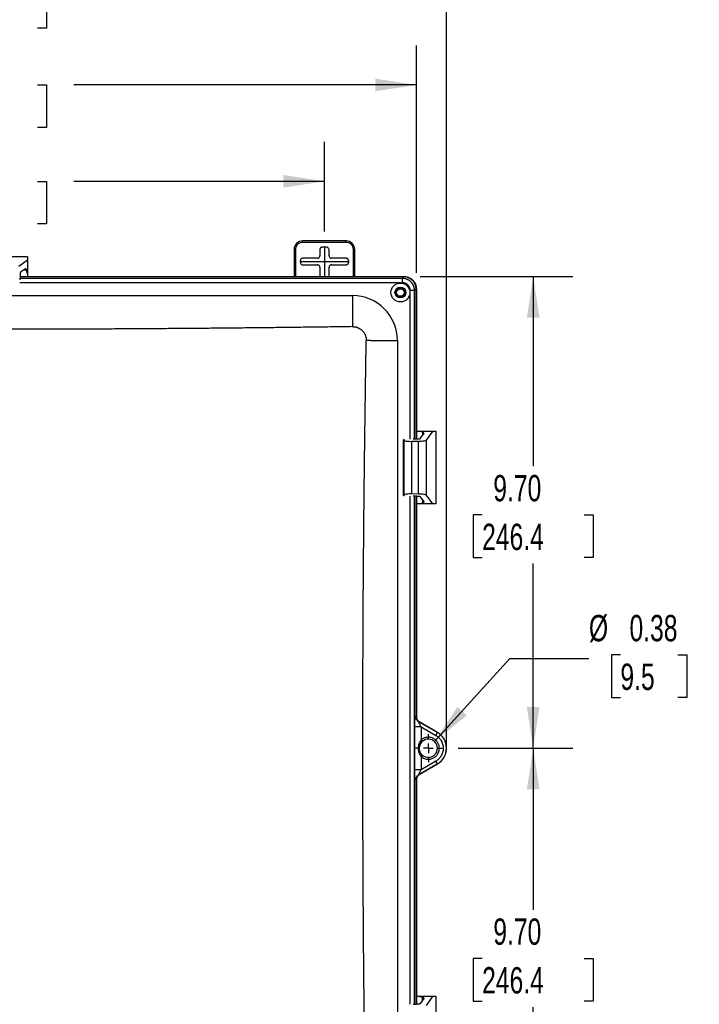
# Model space of a CAD drawing. Header units: inches. Extents: x 1.6 to 69.9, y 1.6 to 53.6.
# Tile 17 of 25: x 24.2 to 38.2, y 14.9 to 35.1. Entities that reach past the tile are written whole.
import ezdxf

# ---------------------------------------------------------------- set-up
doc = ezdxf.new("R2010")
doc.units = ezdxf.units.IN
doc.header["$LTSCALE"] = 6.5
doc.header["$MEASUREMENT"] = 0
doc.linetypes.add('CENTERX2', pattern=[0.8, 0.5, -0.1, 0.1, -0.1])
doc.layers.add('CENTER', color=40, linetype='CENTERX2')
doc.layers.add('DIMENSIONS', color=140, linetype='Continuous', lineweight=25)
doc.styles.add('SLDTEXTSTYLE0', font='TXT', dxfattribs={"width": 0.7})
doc.dimstyles.new('SLDDIMSTYLE0', dxfattribs={"dimtxt": 0.552246, "dimasz": 0.845, "dimexe": 0, "dimexo": 0.0625, "dimgap": 0.138062, "dimtad": 0, "dimtih": 1, "dimtoh": 1, "dimrnd": 1e-09, "dimzin": 12, "dimdsep": 46, "dimtxsty": 'SLDTEXTSTYLE0', "dimsah": 1, "dimcen": 0.09, "dimadec": 0, "dimazin": 3, "dimtfac": 1, "dimtofl": 0, "dimtmove": 0, "dimatfit": 3, "dimfxl": 0, "dimfrac": 2, "dimtolj": 1, "dimtzin": 12, "dimarcsym": 0})
doc.dimstyles.new('SLDDIMSTYLE3', dxfattribs={"dimtxt": 0.552246, "dimasz": 0.845, "dimexe": 0, "dimexo": 0.0625, "dimgap": 0.138062, "dimtad": 0, "dimtih": 1, "dimtoh": 1, "dimrnd": 1e-09, "dimzin": 4, "dimdsep": 46, "dimtxsty": 'SLDTEXTSTYLE0', "dimsah": 1, "dimcen": 0.09, "dimadec": 0, "dimazin": 1, "dimtfac": 1, "dimtofl": 0, "dimtmove": 0, "dimatfit": 3, "dimfxl": 0, "dimfrac": 2, "dimtolj": 1, "dimtzin": 12, "dimarcsym": 0})
doc.dimstyles.new('SLDDIMSTYLE4', dxfattribs={"dimtxt": 0.552246, "dimasz": 0.845, "dimexe": 0, "dimexo": 0.0625, "dimgap": 0.138062, "dimtad": 0, "dimtih": 1, "dimtoh": 1, "dimrnd": 1e-09, "dimdsep": 46, "dimtxsty": 'SLDTEXTSTYLE0', "dimsah": 1, "dimcen": 0, "dimadec": 0, "dimazin": 2, "dimtfac": 1, "dimtofl": 0, "dimtmove": 0, "dimatfit": 3, "dimfxl": 0, "dimfrac": 2, "dimtolj": 1, "dimtzin": 12, "dimarcsym": 0})

# ---------------------------------------------------------------- blocks, each defined once
blk = doc.blocks.new('_D_4')
at = {"layer": 'DIMENSIONS'}
for p, q in [((16.853, 30.75), (16.853, 32.594)), ((30.478, 30.75), (30.478, 32.594)), ((16.853, 31.782), (21.73, 31.781)), ((22.478, 31.781), (22.293, 31.781)), ((22.293, 31.781), (22.293, 30.904)), ((24.579, 31.781), (24.764, 31.781)), ((24.764, 31.781), (24.764, 30.904)), ((30.478, 31.781), (25.327, 31.781)), ((22.293, 30.904), (22.478, 30.904)), ((24.764, 30.904), (24.579, 30.904))]:
    blk.add_line(p, q, dxfattribs=at)
for points in [[(16.853, 31.782), (17.698, 31.652), (17.698, 31.912)], [(30.478, 31.781), (29.633, 31.911), (29.633, 31.651)]]:
    blk.add_solid(points, dxfattribs=at)
at = {"layer": 'DIMENSIONS', "char_height": 0.5417, "attachment_point": 1, "style": 'SLDTEXTSTYLE0'}
for s, insert in [('13.63', (22.478, 32.603)), ('346.1', (22.478, 31.602))]:
    blk.add_mtext(s, dxfattribs=dict(at, insert=insert))
blk = doc.blocks.new('_D_5')
at = {"layer": 'DIMENSIONS'}
for p, q in [((14.314, 29.128), (14.315, 36.62)), ((32.99, 20.444), (32.991, 36.62)), ((14.314, 35.808), (21.73, 35.807)), ((22.478, 35.807), (22.293, 35.807)), ((22.293, 35.807), (22.293, 34.93)), ((24.579, 35.807), (24.764, 35.807)), ((24.764, 35.807), (24.764, 34.93)), ((32.991, 35.807), (25.327, 35.807)), ((22.293, 34.93), (22.478, 34.93)), ((24.764, 34.93), (24.579, 34.93))]:
    blk.add_line(p, q, dxfattribs=at)
for points in [[(14.314, 35.808), (15.159, 35.678), (15.159, 35.938)], [(32.991, 35.807), (32.146, 35.937), (32.146, 35.677)]]:
    blk.add_solid(points, dxfattribs=at)
at = {"layer": 'DIMENSIONS', "char_height": 0.5417, "attachment_point": 1, "style": 'SLDTEXTSTYLE0'}
for s, insert in [('18.68', (22.478, 36.629)), ('474.4', (22.478, 35.628))]:
    blk.add_mtext(s, dxfattribs=dict(at, insert=insert))
blk = doc.blocks.new('_D_7')
at = {"layer": 'DIMENSIONS'}
for p, q in [((33.228, 20.119), (35.584, 20.119)), ((34.772, 20.119), (34.771, 16.797)), ((33.721, 15.796), (33.536, 15.796)), ((33.536, 15.796), (33.536, 14.918)), ((35.822, 15.796), (36.007, 15.796)), ((36.007, 15.796), (36.007, 14.918)), ((33.536, 14.918), (33.721, 14.918)), ((34.771, 10.416), (34.771, 14.794)), ((36.007, 14.918), (35.822, 14.918)), ((32.444, 10.416), (35.584, 10.416))]:
    blk.add_line(p, q, dxfattribs=at)
for points in [[(34.772, 20.119), (34.642, 19.274), (34.902, 19.274)], [(34.771, 10.416), (34.901, 11.261), (34.641, 11.261)]]:
    blk.add_solid(points, dxfattribs=at)
at = {"layer": 'DIMENSIONS', "char_height": 0.5417, "attachment_point": 1, "style": 'SLDTEXTSTYLE0'}
for s, insert in [('9.70', (33.951, 16.617)), ('246.4', (33.721, 15.616))]:
    blk.add_mtext(s, dxfattribs=dict(at, insert=insert))
blk = doc.blocks.new('_D_8')
at = {"layer": 'DIMENSIONS'}
for p, q in [((32.444, 29.821), (35.584, 29.821)), ((34.772, 29.821), (34.771, 25.919)), ((33.721, 24.918), (33.536, 24.918)), ((33.536, 24.918), (33.536, 24.04)), ((35.822, 24.918), (36.007, 24.918)), ((36.007, 24.918), (36.007, 24.04)), ((33.536, 24.04), (33.721, 24.04)), ((34.771, 20.119), (34.771, 23.916)), ((36.007, 24.04), (35.822, 24.04)), ((33.228, 20.119), (35.584, 20.119))]:
    blk.add_line(p, q, dxfattribs=at)
for points in [[(34.772, 29.821), (34.642, 28.976), (34.902, 28.976)], [(34.771, 20.119), (34.901, 20.964), (34.641, 20.964)]]:
    blk.add_solid(points, dxfattribs=at)
at = {"layer": 'DIMENSIONS', "char_height": 0.5417, "attachment_point": 1, "style": 'SLDTEXTSTYLE0'}
for s, insert in [('9.70', (33.951, 25.74)), ('246.4', (33.721, 24.738))]:
    blk.add_mtext(s, dxfattribs=dict(at, insert=insert))
blk = doc.blocks.new('_D_9')
at = {"layer": 'DIMENSIONS'}
for p, q in [((32.742, 20.257), (34.293, 21.962)), ((34.293, 21.962), (35.918, 21.962)), ((36.565, 22.04), (36.379, 22.04)), ((36.379, 22.04), (36.379, 21.162)), ((37.746, 22.04), (37.932, 22.04)), ((37.932, 22.04), (37.932, 21.162)), ((36.379, 21.162), (36.565, 21.162)), ((37.932, 21.162), (37.746, 21.162))]:
    blk.add_line(p, q, dxfattribs=at)
blk.add_solid([(32.742, 20.257), (33.406, 20.795), (33.214, 20.97)], dxfattribs=at)
at = {"layer": 'DIMENSIONS', "char_height": 0.5417, "attachment_point": 1, "style": 'SLDTEXTSTYLE0'}
for s, insert in [('%%c', (35.918, 22.861)), ('0.38', (36.752, 22.861)), ('9.5', (36.565, 21.86))]:
    blk.add_mtext(s, dxfattribs=dict(at, insert=insert))
blk = doc.blocks.new('_D_10')
at = {"layer": 'DIMENSIONS'}
for p, q in [((14.963, 29.898), (14.963, 34.577)), ((32.368, 29.897), (32.368, 34.577)), ((14.963, 33.765), (21.73, 33.764)), ((22.478, 33.764), (22.293, 33.764)), ((22.293, 33.764), (22.293, 32.887)), ((24.579, 33.764), (24.764, 33.764)), ((24.764, 33.764), (24.764, 32.887)), ((32.368, 33.764), (25.327, 33.764)), ((22.293, 32.887), (22.478, 32.887)), ((24.764, 32.887), (24.579, 32.887))]:
    blk.add_line(p, q, dxfattribs=at)
for points in [[(14.963, 33.765), (15.808, 33.635), (15.808, 33.895)], [(32.368, 33.764), (31.523, 33.894), (31.523, 33.634)]]:
    blk.add_solid(points, dxfattribs=at)
at = {"layer": 'DIMENSIONS', "char_height": 0.5417, "attachment_point": 1, "style": 'SLDTEXTSTYLE0'}
for s, insert in [('17.41', (22.478, 34.586)), ('442.1', (22.478, 33.585))]:
    blk.add_mtext(s, dxfattribs=dict(at, insert=insert))
blk = doc.blocks.new('SW_CENTERMARKSYMBOL_0')
at = {"layer": 'CENTER', "color": 0}
for p, q in [((0, 0.2), (0, 0.2875)), ((-0.2, 0), (-0.2875, 0)), ((0, 0), (-0.1, 0)), ((0, 0), (0, 0.1)), ((0, 0), (0, -0.1)), ((0, 0), (0.1, 0)), ((0.2, 0), (0.2875, 0)), ((0, -0.2), (0, -0.2875))]:
    blk.add_line(p, q, dxfattribs=at)

msp = doc.modelspace()

# ---------------------------------------------------------------- linework, layer by layer
for p, q in [((30.033, 30.526), (30.033, 30.556)), ((30.923, 30.556), (30.033, 30.556)), ((30.923, 30.526), (30.033, 30.526)), ((30.522, 30.425), (30.435, 30.425)), ((30.923, 30.526), (30.923, 30.556)), ((24.37, 30.229), (22.882, 30.229)), ((24.37, 30.227), (22.882, 30.227)), ((24.37, 30.229), (24.37, 30.227)), ((24.37, 30.227), (24.37, 30.161)), ((29.883, 30.376), (29.853, 30.376)), ((29.853, 30.376), (29.853, 29.821)), ((29.883, 30.376), (29.883, 29.821)), ((30.335, 30.2), (30.035, 30.2)), ((30.385, 30.375), (30.385, 30.25)), ((30.572, 30.25), (30.572, 30.375)), ((30.922, 30.2), (30.622, 30.2)), ((31.073, 30.376), (31.103, 30.376)), ((31.073, 29.821), (31.073, 30.376)), ((31.103, 29.821), (31.103, 30.376)), ((24.37, 30.161), (24.19, 30.029)), ((24.331, 29.984), (24.23, 29.91)), ((24.335, 29.983), (24.331, 29.984)), ((24.37, 30.161), (24.37, 29.879)), ((29.985, 30.113), (29.985, 30.15)), ((30.035, 30.063), (30.335, 30.063)), ((30.385, 30.013), (30.385, 29.821)), ((30.572, 29.821), (30.572, 30.013)), ((30.622, 30.063), (30.922, 30.063)), ((30.972, 30.15), (30.972, 30.113)), ((24.217, 29.831), (24.215, 29.757)), ((24.216, 29.821), (32.119, 29.821)), ((32.114, 29.816), (24.216, 29.816)), ((32.082, 29.785), (24.216, 29.785)), ((24.353, 29.952), (24.288, 29.952)), ((24.37, 29.879), (24.353, 29.952)), ((24.37, 29.879), (24.37, 29.821)), ((32.082, 29.785), (32.114, 29.816)), ((32.039, 29.694), (24.214, 29.694)), ((32.039, 29.694), (32.082, 29.695)), ((16.276, 29.431), (31.055, 29.431)), ((31.055, 29.431), (31.055, 28.792)), ((32.241, 26.479), (32.241, 29.492)), ((32.331, 26.481), (32.332, 29.535)), ((32.363, 29.567), (32.332, 29.535)), ((32.363, 26.482), (32.363, 29.567)), ((32.368, 29.572), (32.368, 26.482)), ((31.435, 28.508), (31.338, 28.508)), ((31.435, 28.508), (31.934, 28.508)), ((31.934, 28.508), (31.978, 28.508)), ((31.978, 28.508), (31.978, 11.729)), ((32.426, 26.636), (32.368, 26.636)), ((32.499, 26.619), (32.426, 26.636)), ((32.708, 26.636), (32.426, 26.636)), ((32.456, 26.495), (32.531, 26.597)), ((32.499, 26.554), (32.499, 26.619)), ((32.531, 26.597), (32.529, 26.601)), ((32.576, 26.455), (32.708, 26.636)), ((32.773, 26.636), (32.708, 26.636)), ((32.773, 25.147), (32.773, 26.636)), ((32.775, 26.636), (32.773, 26.636)), ((32.775, 25.147), (32.775, 26.636)), ((32.106, 26.464), (32.106, 25.319)), ((32.115, 26.447), (32.107, 26.463)), ((32.107, 25.32), (32.107, 26.463)), ((32.115, 25.336), (32.115, 26.447)), ((32.411, 26.428), (32.278, 26.426)), ((32.278, 25.357), (32.278, 26.426)), ((32.303, 26.481), (32.378, 26.482)), ((32.411, 25.355), (32.411, 26.428)), ((32.576, 25.328), (32.576, 26.455)), ((32.107, 25.32), (32.115, 25.336)), ((32.278, 25.357), (32.411, 25.355)), ((32.708, 25.147), (32.576, 25.328)), ((32.241, 14.854), (32.241, 25.304)), ((32.378, 25.301), (32.303, 25.302)), ((32.331, 14.856), (32.331, 25.302)), ((32.363, 20.771), (32.363, 25.301)), ((32.368, 25.301), (32.368, 20.77)), ((32.426, 25.147), (32.368, 25.147)), ((32.426, 25.147), (32.499, 25.164)), ((32.708, 25.147), (32.426, 25.147)), ((32.531, 25.186), (32.456, 25.288)), ((32.499, 25.164), (32.499, 25.23)), ((32.53, 25.182), (32.531, 25.186)), ((32.773, 25.147), (32.708, 25.147)), ((32.775, 25.147), (32.773, 25.147)), ((32.352, 20.775), (32.363, 20.771)), ((32.417, 20.662), (32.801, 20.441)), ((32.428, 20.659), (32.417, 20.662)), ((32.336, 19.678), (32.336, 20.56)), ((32.802, 20.442), (32.428, 20.659)), ((32.433, 20.657), (32.803, 20.444)), ((32.465, 20.56), (32.465, 20.288)), ((32.465, 20.56), (32.769, 20.384)), ((32.465, 20.288), (32.491, 20.259)), ((32.769, 20.384), (32.801, 20.441)), ((32.801, 20.441), (32.802, 20.442)), ((32.803, 20.444), (32.813, 20.438)), ((32.434, 20.167), (32.428, 20.119)), ((32.465, 19.949), (32.465, 19.678)), ((32.769, 19.853), (32.465, 19.678)), ((32.801, 19.797), (32.769, 19.853)), ((32.465, 19.678), (32.336, 19.678)), ((32.801, 19.797), (32.417, 19.575)), ((32.428, 19.579), (32.802, 19.795)), ((32.801, 19.797), (32.802, 19.795)), ((32.363, 19.466), (32.352, 19.462)), ((32.362, 14.857), (32.363, 19.466)), ((32.368, 19.468), (32.368, 14.857)), ((32.417, 19.575), (32.428, 19.579)), ((32.425, 15.01), (32.368, 15.01)), ((32.498, 14.993), (32.425, 15.01)), ((32.708, 15.01), (32.425, 15.01)), ((32.498, 14.928), (32.498, 14.993)), ((32.575, 14.83), (32.708, 15.01)), ((32.773, 15.01), (32.708, 15.01)), ((32.773, 13.522), (32.773, 15.01)), ((32.775, 15.01), (32.773, 15.01)), ((32.775, 13.522), (32.775, 15.01)), ((32.303, 14.856), (32.377, 14.857)), ((32.456, 14.87), (32.53, 14.972)), ((32.53, 14.972), (32.529, 14.976))]:
    msp.add_line(p, q)
for radius in [0.195, 0.112, 0.0975, 0.095, 0.0781]:
    msp.add_circle((32.041, 29.494), radius)
for centre, radius, start, end in [((30.033, 30.376), 0.18, 89.9986, 179.9986), ((30.923, 30.376), 0.18, 359.9986, 89.9986), ((31.055, 28.508), 0.923, 359.9986, 89.9986), ((32.482, 20.775), 0.13, 179.7852, 239.8489), ((32.615, 20.119), 0.188, 131.5999, 163.6036), ((32.615, 20.119), 0.187, 228.4426, 131.5546), ((32.615, 20.119), 0.372, 299.9986, 59.9986), ((32.615, 20.119), 0.374, 299.9986, 59.9986)]:
    msp.add_arc(centre, radius, start, end)
for points, knots in [([(30.033, 30.526), (30.015, 30.526), (29.996, 30.523), (29.959, 30.509), (29.942, 30.497), (29.912, 30.468), (29.901, 30.45), (29.886, 30.413), (29.883, 30.394), (29.883, 30.376)], [0, 0, 0, 0, 0.25, 0.25, 0.5, 0.5, 0.75, 0.75, 1, 1, 1, 1]), ([(30.435, 30.425), (30.429, 30.425), (30.422, 30.424), (30.41, 30.419), (30.404, 30.415), (30.394, 30.405), (30.391, 30.399), (30.386, 30.387), (30.385, 30.381), (30.385, 30.375)], [0, 0, 0, 0, 0.25, 0.25, 0.5, 0.5, 0.75, 0.75, 1, 1, 1, 1]), ([(30.572, 30.375), (30.572, 30.381), (30.57, 30.387), (30.566, 30.399), (30.562, 30.405), (30.552, 30.415), (30.546, 30.419), (30.534, 30.424), (30.527, 30.425), (30.522, 30.425)], [0, 0, 0, 0, 0.25, 0.25, 0.5, 0.5, 0.75, 0.75, 1, 1, 1, 1]), ([(31.073, 30.376), (31.073, 30.394), (31.07, 30.413), (31.055, 30.45), (31.044, 30.468), (31.015, 30.497), (30.997, 30.508), (30.96, 30.523), (30.941, 30.526), (30.923, 30.526)], [0, 0, 0, 0, 0.25, 0.25, 0.5, 0.5, 0.75, 0.75, 1, 1, 1, 1]), ([(30.035, 30.2), (30.029, 30.2), (30.022, 30.199), (30.01, 30.194), (30.004, 30.19), (29.994, 30.18), (29.991, 30.174), (29.986, 30.162), (29.985, 30.156), (29.985, 30.15)], [0, 0, 0, 0, 0.25, 0.25, 0.5, 0.5, 0.75, 0.75, 1, 1, 1, 1]), ([(30.335, 30.2), (30.341, 30.2), (30.347, 30.201), (30.359, 30.206), (30.365, 30.21), (30.375, 30.219), (30.379, 30.225), (30.384, 30.238), (30.385, 30.244), (30.385, 30.25)], [0, 0, 0, 0, 0.25, 0.25, 0.5, 0.5, 0.75, 0.75, 1, 1, 1, 1]), ([(30.572, 30.25), (30.572, 30.244), (30.573, 30.238), (30.578, 30.225), (30.581, 30.219), (30.591, 30.21), (30.597, 30.206), (30.609, 30.201), (30.616, 30.2), (30.622, 30.2)], [0, 0, 0, 0, 0.25, 0.25, 0.5, 0.5, 0.75, 0.75, 1, 1, 1, 1]), ([(30.972, 30.15), (30.972, 30.156), (30.97, 30.162), (30.966, 30.174), (30.962, 30.18), (30.952, 30.19), (30.946, 30.194), (30.934, 30.199), (30.927, 30.2), (30.922, 30.2)], [0, 0, 0, 0, 0.25, 0.25, 0.5, 0.5, 0.75, 0.75, 1, 1, 1, 1]), ([(29.985, 30.113), (29.985, 30.107), (29.986, 30.101), (29.991, 30.088), (29.994, 30.082), (30.004, 30.073), (30.01, 30.069), (30.022, 30.064), (30.029, 30.063), (30.035, 30.063)], [0, 0, 0, 0, 0.25, 0.25, 0.5, 0.5, 0.75, 0.75, 1, 1, 1, 1]), ([(30.385, 30.013), (30.385, 30.019), (30.384, 30.025), (30.379, 30.037), (30.375, 30.043), (30.365, 30.053), (30.359, 30.057), (30.347, 30.062), (30.341, 30.063), (30.335, 30.063)], [0, 0, 0, 0, 0.25, 0.25, 0.5, 0.5, 0.75, 0.75, 1, 1, 1, 1]), ([(30.622, 30.063), (30.616, 30.063), (30.609, 30.062), (30.597, 30.057), (30.591, 30.053), (30.581, 30.043), (30.578, 30.037), (30.573, 30.025), (30.572, 30.019), (30.572, 30.013)], [0, 0, 0, 0, 0.25, 0.25, 0.5, 0.5, 0.75, 0.75, 1, 1, 1, 1]), ([(30.922, 30.063), (30.927, 30.063), (30.934, 30.064), (30.946, 30.069), (30.952, 30.073), (30.962, 30.082), (30.966, 30.088), (30.97, 30.101), (30.972, 30.107), (30.972, 30.113)], [0, 0, 0, 0, 0.25, 0.25, 0.5, 0.5, 0.75, 0.75, 1, 1, 1, 1]), ([(24.23, 29.91), (24.228, 29.909), (24.227, 29.906), (24.224, 29.897), (24.222, 29.891), (24.22, 29.876), (24.219, 29.867), (24.217, 29.849), (24.217, 29.84), (24.217, 29.831)], [0, 0, 0, 0, 0.25, 0.25, 0.5, 0.5, 0.75, 0.75, 1, 1, 1, 1]), ([(32.082, 29.695), (32.082, 29.706), (32.082, 29.717), (32.082, 29.738), (32.082, 29.747), (32.082, 29.764), (32.082, 29.771), (32.082, 29.781), (32.082, 29.784), (32.082, 29.785)], [0, 0, 0, 0, 0.25, 0.25, 0.5, 0.5, 0.75, 0.75, 1, 1, 1, 1]), ([(32.332, 29.535), (32.331, 29.539), (32.331, 29.546), (32.331, 29.556), (32.33, 29.566), (32.328, 29.576), (32.326, 29.586), (32.324, 29.596), (32.321, 29.606), (32.318, 29.615), (32.315, 29.624), (32.311, 29.633), (32.307, 29.642), (32.303, 29.651), (32.298, 29.66), (32.293, 29.668), (32.288, 29.676), (32.282, 29.684), (32.277, 29.691), (32.271, 29.698), (32.264, 29.705), (32.256, 29.714), (32.245, 29.724), (32.232, 29.734), (32.218, 29.744), (32.203, 29.753), (32.188, 29.761), (32.171, 29.768), (32.154, 29.774), (32.137, 29.779), (32.119, 29.782), (32.101, 29.784), (32.089, 29.784), (32.082, 29.785)], [0, 0, 0, 0, 0.026326, 0.052526, 0.078601, 0.104552, 0.130377, 0.156078, 0.181653, 0.207101, 0.232422, 0.257617, 0.282684, 0.307624, 0.332436, 0.35712, 0.381674, 0.406099, 0.430395, 0.454562, 0.4786, 0.502508, 0.545645, 0.589203, 0.633184, 0.677587, 0.722407, 0.767643, 0.813294, 0.859358, 0.90583, 0.95271, 1, 1, 1, 1]), ([(32.363, 29.567), (32.363, 29.57), (32.363, 29.577), (32.362, 29.587), (32.361, 29.597), (32.36, 29.607), (32.358, 29.617), (32.356, 29.627), (32.353, 29.637), (32.35, 29.646), (32.347, 29.656), (32.343, 29.665), (32.339, 29.674), (32.335, 29.682), (32.33, 29.691), (32.325, 29.699), (32.32, 29.707), (32.314, 29.715), (32.309, 29.722), (32.303, 29.729), (32.297, 29.736), (32.288, 29.745), (32.278, 29.755), (32.265, 29.765), (32.25, 29.775), (32.235, 29.784), (32.22, 29.792), (32.203, 29.799), (32.186, 29.805), (32.169, 29.81), (32.151, 29.813), (32.132, 29.815), (32.12, 29.816), (32.114, 29.816)], [0, 0, 0, 0, 0.026348, 0.052551, 0.07861, 0.104526, 0.130299, 0.15593, 0.181418, 0.206764, 0.231969, 0.257034, 0.281958, 0.306742, 0.331386, 0.355892, 0.380259, 0.404488, 0.42858, 0.452535, 0.476354, 0.500037, 0.543188, 0.58679, 0.630847, 0.67536, 0.720334, 0.765771, 0.811674, 0.858046, 0.904889, 0.952206, 1, 1, 1, 1]), ([(32.119, 29.821), (32.122, 29.821), (32.129, 29.821), (32.14, 29.821), (32.15, 29.819), (32.16, 29.818), (32.17, 29.816), (32.179, 29.814), (32.189, 29.811), (32.199, 29.808), (32.208, 29.805), (32.217, 29.801), (32.226, 29.797), (32.235, 29.793), (32.243, 29.788), (32.251, 29.784), (32.259, 29.778), (32.267, 29.773), (32.274, 29.767), (32.282, 29.761), (32.289, 29.755), (32.297, 29.747), (32.307, 29.736), (32.318, 29.723), (32.328, 29.709), (32.337, 29.694), (32.345, 29.678), (32.352, 29.662), (32.358, 29.645), (32.362, 29.627), (32.366, 29.609), (32.368, 29.591), (32.368, 29.578), (32.368, 29.572)], [0, 0, 0, 0, 0.026348, 0.052551, 0.07861, 0.104526, 0.130299, 0.15593, 0.181418, 0.206764, 0.231969, 0.257034, 0.281958, 0.306742, 0.331386, 0.355892, 0.380259, 0.404488, 0.42858, 0.452535, 0.476354, 0.500037, 0.543188, 0.58679, 0.630847, 0.67536, 0.720334, 0.765771, 0.811674, 0.858046, 0.904889, 0.952206, 1, 1, 1, 1]), ([(32.242, 29.535), (32.242, 29.545), (32.241, 29.56), (32.237, 29.577), (32.234, 29.585), (32.233, 29.589), (32.232, 29.591), (32.232, 29.592), (32.231, 29.593), (32.229, 29.598), (32.226, 29.606), (32.222, 29.613), (32.219, 29.618), (32.218, 29.62), (32.21, 29.632), (32.203, 29.641), (32.191, 29.653), (32.185, 29.658), (32.178, 29.663), (32.173, 29.667), (32.171, 29.668), (32.164, 29.673), (32.157, 29.677), (32.148, 29.681), (32.144, 29.683), (32.142, 29.683), (32.141, 29.684), (32.14, 29.684), (32.121, 29.691), (32.102, 29.695), (32.082, 29.695)], [0, 0, 0, 0, 0.125, 0.1875, 0.21875, 0.234375, 0.242187, 0.242187, 0.25, 0.25, 0.3125, 0.34375, 0.34375, 0.375, 0.375, 0.5, 0.5, 0.5625, 0.59375, 0.59375, 0.625, 0.625, 0.6875, 0.71875, 0.734375, 0.742187, 0.742187, 0.75, 0.75, 1, 1, 1, 1]), ([(32.241, 29.492), (32.241, 29.494), (32.241, 29.5), (32.241, 29.51), (32.241, 29.518), (32.242, 29.525), (32.242, 29.53), (32.242, 29.534), (32.242, 29.535)], [0, 0, 0, 0, 0.151853, 0.414381, 0.645775, 0.755726, 0.889726, 1, 1, 1, 1]), ([(32.332, 29.535), (32.331, 29.535), (32.328, 29.535), (32.318, 29.535), (32.311, 29.535), (32.294, 29.535), (32.285, 29.535), (32.264, 29.535), (32.253, 29.535), (32.242, 29.535)], [0, 0, 0, 0, 0.25, 0.25, 0.5, 0.5, 0.75, 0.75, 1, 1, 1, 1]), ([(31.055, 28.792), (30.932, 28.79), (30.686, 28.786), (30.316, 28.781), (29.947, 28.777), (29.577, 28.772), (29.208, 28.768), (28.838, 28.764), (28.469, 28.76), (28.099, 28.757), (27.73, 28.754), (27.36, 28.751), (26.991, 28.748), (26.622, 28.746), (26.252, 28.744), (25.883, 28.742), (25.513, 28.74), (25.144, 28.739), (24.774, 28.738), (24.405, 28.738), (24.035, 28.737), (23.666, 28.737), (23.296, 28.737), (22.927, 28.738), (22.557, 28.738), (22.188, 28.739), (21.818, 28.741), (21.449, 28.742), (21.079, 28.744), (20.71, 28.746), (20.34, 28.748), (19.971, 28.751), (19.601, 28.754), (19.232, 28.757), (18.862, 28.76), (18.493, 28.764), (18.123, 28.768), (17.754, 28.772), (17.384, 28.777), (17.015, 28.782), (16.646, 28.787), (16.399, 28.79), (16.276, 28.792)], [0, 0, 0, 0, 0.0250009, 0.0500016, 0.0750022, 0.1000026, 0.125003, 0.1500033, 0.1750034, 0.2000035, 0.2250035, 0.2500034, 0.2750033, 0.3000031, 0.3250028, 0.3500025, 0.3750022, 0.4000018, 0.4250013, 0.4500009, 0.4750005, 0.5, 0.5249995, 0.5499991, 0.5749987, 0.5999982, 0.6249978, 0.6499975, 0.6749972, 0.6999969, 0.7249967, 0.7499966, 0.7749965, 0.7999965, 0.8249966, 0.8499967, 0.874997, 0.8999974, 0.9249978, 0.9499984, 0.9749991, 1, 1, 1, 1]), ([(31.055, 28.792), (31.059, 28.792), (31.066, 28.792), (31.076, 28.791), (31.087, 28.791), (31.097, 28.789), (31.108, 28.788), (31.118, 28.786), (31.128, 28.783), (31.138, 28.781), (31.148, 28.778), (31.157, 28.774), (31.167, 28.77), (31.176, 28.766), (31.185, 28.762), (31.194, 28.757), (31.203, 28.752), (31.211, 28.747), (31.219, 28.741), (31.227, 28.736), (31.235, 28.73), (31.243, 28.723), (31.25, 28.717), (31.259, 28.708), (31.269, 28.697), (31.28, 28.684), (31.291, 28.669), (31.3, 28.654), (31.309, 28.638), (31.317, 28.621), (31.323, 28.603), (31.329, 28.585), (31.333, 28.567), (31.336, 28.547), (31.338, 28.528), (31.338, 28.515), (31.338, 28.508)], [0, 0, 0, 0, 0.023752, 0.047412, 0.070977, 0.094448, 0.117824, 0.141104, 0.164287, 0.187374, 0.210362, 0.233251, 0.256041, 0.278732, 0.301321, 0.32381, 0.346196, 0.36848, 0.390661, 0.412739, 0.434712, 0.45658, 0.478342, 0.499999, 0.538977, 0.578457, 0.618436, 0.65891, 0.699874, 0.741324, 0.783257, 0.825668, 0.868553, 0.911906, 0.955723, 1, 1, 1, 1]), ([(31.338, 11.729), (31.336, 11.851), (31.332, 12.094), (31.326, 12.459), (31.321, 12.823), (31.315, 13.188), (31.31, 13.553), (31.306, 13.917), (31.301, 14.282), (31.297, 14.647), (31.293, 15.012), (31.29, 15.376), (31.286, 15.741), (31.283, 16.106), (31.281, 16.471), (31.278, 16.836), (31.276, 17.2), (31.274, 17.565), (31.272, 17.93), (31.271, 18.295), (31.269, 18.659), (31.269, 19.024), (31.268, 19.389), (31.267, 19.754), (31.267, 20.119), (31.268, 20.483), (31.268, 20.848), (31.269, 21.213), (31.27, 21.578), (31.271, 21.943), (31.272, 22.307), (31.274, 22.672), (31.276, 23.037), (31.278, 23.402), (31.281, 23.766), (31.284, 24.131), (31.287, 24.496), (31.29, 24.861), (31.294, 25.225), (31.298, 25.59), (31.302, 25.955), (31.306, 26.32), (31.311, 26.684), (31.316, 27.049), (31.321, 27.414), (31.326, 27.779), (31.332, 28.143), (31.336, 28.387), (31.338, 28.508)], [0, 0, 0, 0, 0.02174, 0.04348, 0.06522, 0.08696, 0.1087, 0.130439, 0.152179, 0.173918, 0.195657, 0.217396, 0.239135, 0.260874, 0.282613, 0.304352, 0.326091, 0.34783, 0.369568, 0.391307, 0.413046, 0.434784, 0.456523, 0.478261, 0.5, 0.521739, 0.543477, 0.565216, 0.586954, 0.608693, 0.630432, 0.65217, 0.673909, 0.695648, 0.717387, 0.739126, 0.760865, 0.782604, 0.804343, 0.826082, 0.847821, 0.869561, 0.8913, 0.91304, 0.93478, 0.95652, 0.97826, 1, 1, 1, 1]), ([(32.107, 26.463), (32.107, 26.465), (32.107, 26.467), (32.114, 26.471), (32.124, 26.472), (32.128, 26.473)], [0, 0, 0, 0, 0.342453, 0.713361, 1, 1, 1, 1]), ([(32.278, 26.426), (32.259, 26.425), (32.239, 26.425), (32.201, 26.427), (32.182, 26.429), (32.151, 26.433), (32.138, 26.435), (32.121, 26.441), (32.116, 26.444), (32.115, 26.447)], [0, 0, 0, 0, 0.25, 0.25, 0.5, 0.5, 0.75, 0.75, 1, 1, 1, 1]), ([(32.378, 26.482), (32.386, 26.483), (32.396, 26.483), (32.414, 26.484), (32.423, 26.486), (32.438, 26.488), (32.444, 26.489), (32.453, 26.492), (32.455, 26.494), (32.456, 26.495)], [0, 0, 0, 0, 0.25, 0.25, 0.5, 0.5, 0.75, 0.75, 1, 1, 1, 1]), ([(32.576, 26.455), (32.573, 26.452), (32.568, 26.449), (32.549, 26.443), (32.536, 26.44), (32.505, 26.434), (32.487, 26.432), (32.448, 26.429), (32.429, 26.428), (32.411, 26.428)], [0, 0, 0, 0, 0.25, 0.25, 0.5, 0.5, 0.75, 0.75, 1, 1, 1, 1]), ([(32.128, 25.31), (32.126, 25.31), (32.116, 25.312), (32.107, 25.315), (32.107, 25.318), (32.107, 25.32)], [0, 0, 0, 0, 0.149995, 0.592805, 1, 1, 1, 1]), ([(32.115, 25.336), (32.116, 25.339), (32.121, 25.342), (32.138, 25.348), (32.151, 25.35), (32.182, 25.355), (32.201, 25.356), (32.239, 25.358), (32.259, 25.358), (32.278, 25.357)], [0, 0, 0, 0, 0.25, 0.25, 0.5, 0.5, 0.75, 0.75, 1, 1, 1, 1]), ([(32.411, 25.355), (32.429, 25.355), (32.448, 25.354), (32.486, 25.351), (32.505, 25.349), (32.536, 25.343), (32.549, 25.34), (32.568, 25.334), (32.573, 25.331), (32.576, 25.328)], [0, 0, 0, 0, 0.25, 0.25, 0.5, 0.5, 0.75, 0.75, 1, 1, 1, 1]), ([(32.456, 25.288), (32.455, 25.289), (32.453, 25.291), (32.444, 25.294), (32.438, 25.295), (32.423, 25.298), (32.414, 25.299), (32.396, 25.3), (32.386, 25.301), (32.378, 25.301)], [0, 0, 0, 0, 0.25, 0.25, 0.5, 0.5, 0.75, 0.75, 1, 1, 1, 1]), ([(32.336, 20.56), (32.336, 20.574), (32.336, 20.595), (32.336, 20.618), (32.336, 20.63), (32.337, 20.634), (32.337, 20.638), (32.337, 20.639), (32.337, 20.648), (32.337, 20.658), (32.338, 20.667), (32.338, 20.674), (32.338, 20.677), (32.339, 20.693), (32.34, 20.704), (32.341, 20.72), (32.342, 20.727), (32.342, 20.734), (32.343, 20.738), (32.343, 20.74), (32.344, 20.746), (32.344, 20.752), (32.345, 20.757), (32.346, 20.759), (32.346, 20.76), (32.346, 20.761), (32.347, 20.764), (32.347, 20.767), (32.348, 20.77), (32.349, 20.771), (32.349, 20.772), (32.349, 20.772), (32.35, 20.774), (32.351, 20.775), (32.352, 20.775)], [0, 0, 0, 0, 0.125, 0.1875, 0.21875, 0.234375, 0.234375, 0.25, 0.25, 0.3125, 0.34375, 0.34375, 0.375, 0.375, 0.5, 0.5, 0.5625, 0.59375, 0.59375, 0.625, 0.625, 0.6875, 0.71875, 0.734375, 0.734375, 0.75, 0.75, 0.8125, 0.84375, 0.859375, 0.859375, 0.875, 0.875, 1, 1, 1, 1]), ([(32.428, 20.659), (32.426, 20.66), (32.422, 20.662), (32.416, 20.666), (32.411, 20.67), (32.406, 20.675), (32.401, 20.679), (32.397, 20.684), (32.393, 20.688), (32.389, 20.693), (32.386, 20.697), (32.383, 20.702), (32.379, 20.709), (32.373, 20.719), (32.369, 20.732), (32.365, 20.745), (32.363, 20.758), (32.363, 20.767), (32.363, 20.771)], [0, 0, 0, 0, 0.053009, 0.1045177, 0.154526, 0.2030342, 0.2500422, 0.2955502, 0.3395583, 0.3820667, 0.4230755, 0.462585, 0.5005952, 0.6052968, 0.7075822, 0.807457, 0.9049275, 1, 1, 1, 1]), ([(32.368, 20.77), (32.368, 20.767), (32.368, 20.763), (32.369, 20.755), (32.37, 20.748), (32.371, 20.741), (32.373, 20.733), (32.375, 20.726), (32.378, 20.719), (32.382, 20.712), (32.386, 20.704), (32.391, 20.696), (32.397, 20.688), (32.404, 20.68), (32.413, 20.672), (32.422, 20.664), (32.429, 20.659), (32.433, 20.657)], [0, 0, 0, 0, 0.052533, 0.105807, 0.159821, 0.214579, 0.27008, 0.326326, 0.383317, 0.441056, 0.499542, 0.570354, 0.646204, 0.727094, 0.813023, 0.903991, 1, 1, 1, 1]), ([(32.417, 20.662), (32.417, 20.663), (32.416, 20.663), (32.416, 20.663), (32.415, 20.662), (32.415, 20.662), (32.415, 20.66), (32.415, 20.658), (32.417, 20.652), (32.422, 20.641), (32.429, 20.627), (32.436, 20.612), (32.445, 20.595), (32.454, 20.578), (32.461, 20.566), (32.465, 20.56)], [0, 0, 0, 0, 0.0248681, 0.0493345, 0.0736149, 0.0979299, 0.1224993, 0.1475359, 0.2349005, 0.3366227, 0.4563163, 0.5998404, 0.7106158, 0.8439612, 1, 1, 1, 1]), ([(32.465, 20.56), (32.449, 20.56), (32.433, 20.56), (32.403, 20.56), (32.389, 20.56), (32.365, 20.56), (32.356, 20.56), (32.341, 20.56), (32.337, 20.56), (32.336, 20.56)], [0, 0, 0, 0, 0.25, 0.25, 0.5, 0.5, 0.75, 0.75, 1, 1, 1, 1]), ([(32.465, 20.288), (32.456, 20.277), (32.447, 20.265), (32.433, 20.239), (32.426, 20.225), (32.417, 20.196), (32.413, 20.181), (32.408, 20.15), (32.406, 20.134), (32.406, 20.119)], [0, 0, 0, 0, 0.25, 0.25, 0.5, 0.5, 0.75, 0.75, 1, 1, 1, 1]), ([(32.427, 20.118), (32.428, 20.131), (32.43, 20.158), (32.443, 20.197), (32.462, 20.232), (32.48, 20.252), (32.489, 20.262)], [0, 0, 0, 0, 0.249831, 0.500567, 0.751865, 1, 1, 1, 1]), ([(32.465, 19.949), (32.478, 19.938), (32.493, 19.927), (32.528, 19.909), (32.548, 19.901), (32.591, 19.892), (32.615, 19.891), (32.662, 19.896), (32.686, 19.902), (32.731, 19.922), (32.751, 19.936), (32.786, 19.968), (32.801, 19.986), (32.823, 20.025), (32.83, 20.044), (32.84, 20.083), (32.842, 20.101), (32.842, 20.136), (32.84, 20.154), (32.83, 20.193), (32.823, 20.212), (32.801, 20.251), (32.786, 20.269), (32.751, 20.301), (32.731, 20.315), (32.686, 20.335), (32.662, 20.341), (32.615, 20.346), (32.591, 20.345), (32.548, 20.336), (32.528, 20.329), (32.493, 20.31), (32.478, 20.299), (32.465, 20.288)], [0, 0, 0, 0, 0.0625, 0.0625, 0.125, 0.125, 0.1875, 0.1875, 0.25, 0.25, 0.3125, 0.3125, 0.375, 0.375, 0.4375, 0.4375, 0.5, 0.5, 0.5625, 0.5625, 0.625, 0.625, 0.6875, 0.6875, 0.75, 0.75, 0.8125, 0.8125, 0.875, 0.875, 0.9375, 0.9375, 1, 1, 1, 1]), ([(32.769, 20.384), (32.788, 20.373), (32.807, 20.359), (32.843, 20.325), (32.86, 20.305), (32.889, 20.259), (32.901, 20.233), (32.918, 20.178), (32.922, 20.148), (32.922, 20.089), (32.918, 20.06), (32.901, 20.004), (32.889, 19.978), (32.86, 19.932), (32.843, 19.912), (32.807, 19.878), (32.788, 19.864), (32.769, 19.853)], [0, 0, 0, 0, 0.125, 0.125, 0.25, 0.25, 0.375, 0.375, 0.5, 0.5, 0.625, 0.625, 0.75, 0.75, 0.875, 0.875, 1, 1, 1, 1]), ([(32.406, 20.119), (32.406, 20.103), (32.408, 20.087), (32.413, 20.056), (32.417, 20.041), (32.426, 20.012), (32.433, 19.998), (32.447, 19.972), (32.456, 19.96), (32.465, 19.949)], [0, 0, 0, 0, 0.25, 0.25, 0.5, 0.5, 0.75, 0.75, 1, 1, 1, 1]), ([(32.428, 20.119), (32.428, 20.119), (32.427, 20.119), (32.426, 20.119), (32.424, 20.119), (32.419, 20.119), (32.414, 20.119), (32.406, 20.119)], [0, 0, 0, 0, 0.25, 0.25, 0.5, 0.5, 1, 1, 1, 1]), ([(32.489, 19.975), (32.48, 19.985), (32.462, 20.005), (32.443, 20.041), (32.43, 20.079), (32.428, 20.106), (32.427, 20.12)], [0, 0, 0, 0, 0.248142, 0.499441, 0.750177, 1, 1, 1, 1]), ([(32.491, 19.978), (32.489, 19.98), (32.486, 19.983), (32.48, 19.989), (32.474, 19.995), (32.465, 20.006), (32.456, 20.019), (32.446, 20.037), (32.439, 20.054), (32.433, 20.072), (32.43, 20.089), (32.428, 20.104), (32.428, 20.114), (32.428, 20.119)], [0, 0, 0, 0, 0.043186, 0.093064, 0.149589, 0.212712, 0.361945, 0.449918, 0.592047, 0.716299, 0.814142, 0.908654, 1, 1, 1, 1]), ([(32.491, 19.978), (32.491, 19.978), (32.49, 19.978), (32.488, 19.975), (32.486, 19.973), (32.481, 19.967), (32.478, 19.963), (32.471, 19.956), (32.468, 19.953), (32.465, 19.949)], [0, 0, 0, 0, 0.25, 0.25, 0.5, 0.5, 0.75, 0.75, 1, 1, 1, 1]), ([(32.352, 19.462), (32.352, 19.462), (32.351, 19.462), (32.35, 19.464), (32.35, 19.464), (32.349, 19.465), (32.349, 19.465), (32.348, 19.467), (32.348, 19.469), (32.347, 19.473), (32.346, 19.475), (32.346, 19.475), (32.346, 19.476), (32.346, 19.476), (32.345, 19.481), (32.344, 19.49), (32.342, 19.502), (32.342, 19.509), (32.341, 19.512), (32.341, 19.514), (32.341, 19.515), (32.34, 19.525), (32.339, 19.539), (32.338, 19.558), (32.338, 19.568), (32.338, 19.574), (32.337, 19.576), (32.337, 19.577), (32.337, 19.578), (32.337, 19.578), (32.337, 19.586), (32.337, 19.597), (32.336, 19.61), (32.336, 19.617), (32.336, 19.62), (32.336, 19.622), (32.336, 19.622), (32.336, 19.623), (32.336, 19.641), (32.336, 19.659), (32.336, 19.678)], [0, 0, 0, 0, 0.0625, 0.09375, 0.109375, 0.109375, 0.125, 0.125, 0.1875, 0.21875, 0.234375, 0.242188, 0.242188, 0.25, 0.25, 0.375, 0.4375, 0.46875, 0.484375, 0.484375, 0.5, 0.5, 0.625, 0.6875, 0.71875, 0.734375, 0.742187, 0.746094, 0.746094, 0.75, 0.75, 0.8125, 0.84375, 0.859375, 0.867187, 0.871094, 0.871094, 0.875, 0.875, 1, 1, 1, 1]), ([(32.465, 19.678), (32.463, 19.675), (32.46, 19.669), (32.456, 19.661), (32.452, 19.654), (32.448, 19.647), (32.444, 19.64), (32.441, 19.634), (32.436, 19.625), (32.43, 19.613), (32.423, 19.599), (32.418, 19.588), (32.416, 19.581), (32.415, 19.577), (32.415, 19.575), (32.416, 19.574), (32.416, 19.575), (32.417, 19.575)], [0, 0, 0, 0, 0.066859, 0.129799, 0.188825, 0.243945, 0.295165, 0.342497, 0.385953, 0.522266, 0.637318, 0.737927, 0.824239, 0.869566, 0.913171, 0.95624, 1, 1, 1, 1]), ([(32.417, 19.575), (32.397, 19.563), (32.381, 19.547), (32.358, 19.508), (32.352, 19.485), (32.352, 19.462)], [0, 0, 0, 0, 0.5, 0.5, 1, 1, 1, 1]), ([(32.363, 19.466), (32.363, 19.468), (32.363, 19.473), (32.363, 19.48), (32.364, 19.487), (32.366, 19.495), (32.368, 19.502), (32.37, 19.509), (32.373, 19.517), (32.376, 19.524), (32.38, 19.531), (32.385, 19.539), (32.391, 19.548), (32.399, 19.556), (32.407, 19.564), (32.417, 19.572), (32.424, 19.576), (32.428, 19.579)], [0, 0, 0, 0, 0.052533, 0.105807, 0.159821, 0.214579, 0.27008, 0.326326, 0.383317, 0.441056, 0.499542, 0.570354, 0.646204, 0.727094, 0.813023, 0.903991, 1, 1, 1, 1]), ([(32.433, 19.581), (32.431, 19.579), (32.427, 19.577), (32.421, 19.573), (32.416, 19.569), (32.411, 19.564), (32.406, 19.56), (32.402, 19.555), (32.398, 19.551), (32.394, 19.546), (32.391, 19.542), (32.388, 19.537), (32.384, 19.53), (32.379, 19.52), (32.374, 19.507), (32.37, 19.494), (32.368, 19.481), (32.368, 19.472), (32.368, 19.468)], [0, 0, 0, 0, 0.053009, 0.104518, 0.154526, 0.203034, 0.250042, 0.29555, 0.339558, 0.382067, 0.423076, 0.462585, 0.500595, 0.605297, 0.707582, 0.807457, 0.904927, 1, 1, 1, 1]), ([(32.377, 14.857), (32.386, 14.857), (32.395, 14.858), (32.414, 14.859), (32.422, 14.86), (32.437, 14.863), (32.444, 14.864), (32.452, 14.867), (32.455, 14.869), (32.456, 14.87)], [0, 0, 0, 0, 0.25, 0.25, 0.5, 0.5, 0.75, 0.75, 1, 1, 1, 1])]:
    msp.add_open_spline(points, degree=3, knots=knots)
for points in [[(24.353, 29.952), (24.35, 29.966), (24.346, 29.977), (24.342, 29.982)], [(32.524, 26.61), (32.519, 26.613), (32.51, 26.616), (32.499, 26.619)], [(32.499, 25.164), (32.513, 25.168), (32.523, 25.172), (32.528, 25.176)], [(32.524, 14.985), (32.518, 14.988), (32.51, 14.991), (32.498, 14.993)]]:
    msp.add_open_spline(points, degree=3)
at = {"layer": 'CENTER'}
for p, q in [((30.478, 30.425), (30.478, 29.821)), ((29.985, 30.131), (30.972, 30.131))]:
    msp.add_line(p, q, dxfattribs=at)
at = {"layer": 'DIMENSIONS'}
msp.add_line((32.99, 20.119), (32.99, 21.179), dxfattribs=at)

# ---------------------------------------------------------------- block references
at = {"layer": 'CENTER'}
msp.add_blockref('SW_CENTERMARKSYMBOL_0', (32.615, 20.119), dxfattribs=at)

# ---------------------------------------------------------------- dimensions: what is measured, and where the dimension line sits
at = {"layer": 'DIMENSIONS'}
for base, p1, p2, angle, dimstyle, picture, middle in [((14.314, 35.808), (32.99, 20.119), (14.314, 28.803), 359.9986, 'SLDDIMSTYLE0', '_D_5', (23.529, 35.807)), ((14.963, 33.765), (32.368, 29.572), (14.963, 29.573), 359.9986, 'SLDDIMSTYLE0', '_D_10', (23.529, 33.764)), ((30.4781, 31.7812), (16.8529, 30.4251), (30.4781, 30.4248), 359.9986, 'SLDDIMSTYLE0', '_D_4', (23.5286, 31.7814)), ((34.771, 20.119), (32.119, 29.821), (32.903, 20.119), 89.9986, 'SLDDIMSTYLE3', '_D_8', (34.771, 24.918)), ((34.772, 20.119), (32.119, 10.416), (32.903, 20.119), 89.9986, 'SLDDIMSTYLE3', '_D_7', (34.771, 15.796))]:
    dim = msp.add_linear_dim(base=base, p1=p1, p2=p2, angle=angle, dimstyle=dimstyle, dxfattribs=at)
    dim.commit()
    dim.dimension.update_dxf_attribs({"geometry": picture, "text_midpoint": middle, "dimtype": 160})
dim = msp.add_diameter_dim_2p(p1=(32.4892, 19.9799), p2=(32.7416, 20.2572), dimstyle='SLDDIMSTYLE4', dxfattribs=at)
dim.commit()
dim.dimension.update_dxf_attribs({"geometry": '_D_9', "text_midpoint": (37.1554, 21.9618), "dimtype": 163})

doc.saveas('drawing.dxf')
